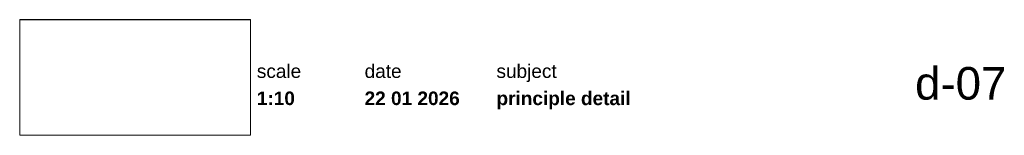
# Paper-space layout 'd-07 principle detail' of a CAD drawing. Header units: millimetres. Extents: x 14 to 195, y 11 to 271.
# Tile 1 of 2: x 14 to 195, y 11 to 32. Entities that reach past the tile are written whole.
import ezdxf
from ezdxf.xclip import XClip

# ---------------------------------------------------------------- set-up
doc = ezdxf.new("R2010")
doc.units = ezdxf.units.MM
doc.header["$MEASUREMENT"] = 0
doc.header["$XCLIPFRAME"] = 0
doc.linetypes.add('Wipeout_Contour', pattern=[1000, 0, -1000])
doc.styles.add('GENERATED_STYLE_1', font='HelveticaNeue.ttc')
doc.styles.add('GENERATED_STYLE_2', font='HelveticaNeue.ttc')
picture_1 = doc.add_image_def('image1.png', size_in_pixel=(317, 159))

# ---------------------------------------------------------------- blocks, each defined once
blk = doc.blocks.new('Drawing_1_1', base_point=(-200, 60))
at = {"color": 2, "linetype": 'Continuous', "lineweight": 0}
for s, insert, char_height, attachment_point, style in [('\\A1;{\\pql;\\fHelvetica Neue|b0|i0|c0|p0;\\W1.000000;scale}', (57.28, 24.14), 2.5, 1, 'GENERATED_STYLE_1'), ('\\A1;{\\pql;\\fHelvetica Neue|b0|i0|c0|p0;\\W1.000000;date}', (77.08, 24.14), 2.5, 1, 'GENERATED_STYLE_1'), ('\\A1;{\\pql;\\fHelvetica Neue|b0|i0|c0|p0;\\W1.000000;subject}', (101.31, 24.14), 2.5, 1, 'GENERATED_STYLE_1'), ('\\A1;{\\pqr;\\fHelvetica Neue|b0|i0|c0|p0;\\W1.000000;d-07}', (195, 23.65), 6, 3, 'GENERATED_STYLE_1'), ('\\A1;{\\pql;\\fHelvetica Neue|b1|i0|c0|p0;\\W1.000000;1:10}', (57.28, 19.14), 2.5, 1, 'GENERATED_STYLE_2'), ('\\A1;{\\pql;\\fHelvetica Neue|b1|i0|c0|p0;\\W1.000000;22 01 2026}', (77.08, 19.14), 2.5, 1, 'GENERATED_STYLE_2'), ('\\A1;{\\pql;\\fHelvetica Neue|b1|i0|c0|p0;\\W1.000000;principle detail}', (101.31, 19.14), 2.5, 1, 'GENERATED_STYLE_2')]:
    blk.add_mtext(s, dxfattribs=dict(at, insert=insert, char_height=char_height, attachment_point=attachment_point, style=style))
at = {"color": 254, "linetype": 'Wipeout_Contour', "lineweight": 0, "ltscale": 174.062972}
blk.add_wipeout([(13.71, 11.09), (56.11, 11.09), (56.11, 32.35), (13.71, 32.35)], dxfattribs=at)
at = {"color": 9, "lineweight": 0}
image = blk.add_image(picture_1, insert=(13.71, 11.09), size_in_units=(42.4, 21.27), dxfattribs=at)
image.set_boundary_path([(-0.5, -0.5), (316.5, 158.5)])

psp = doc.layouts.new('d-07 principle detail')

# ---------------------------------------------------------------- block references
at = {"color": 4, "linetype": 'Continuous', "lineweight": 0}
ref = psp.add_blockref('Drawing_1_1', (-200, 60), dxfattribs=at)
XClip(ref).set_block_clipping_path([(-287.3178906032, -75.7273941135), (502.7286062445, 56.3449743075)])

doc.saveas('drawing.dxf')
